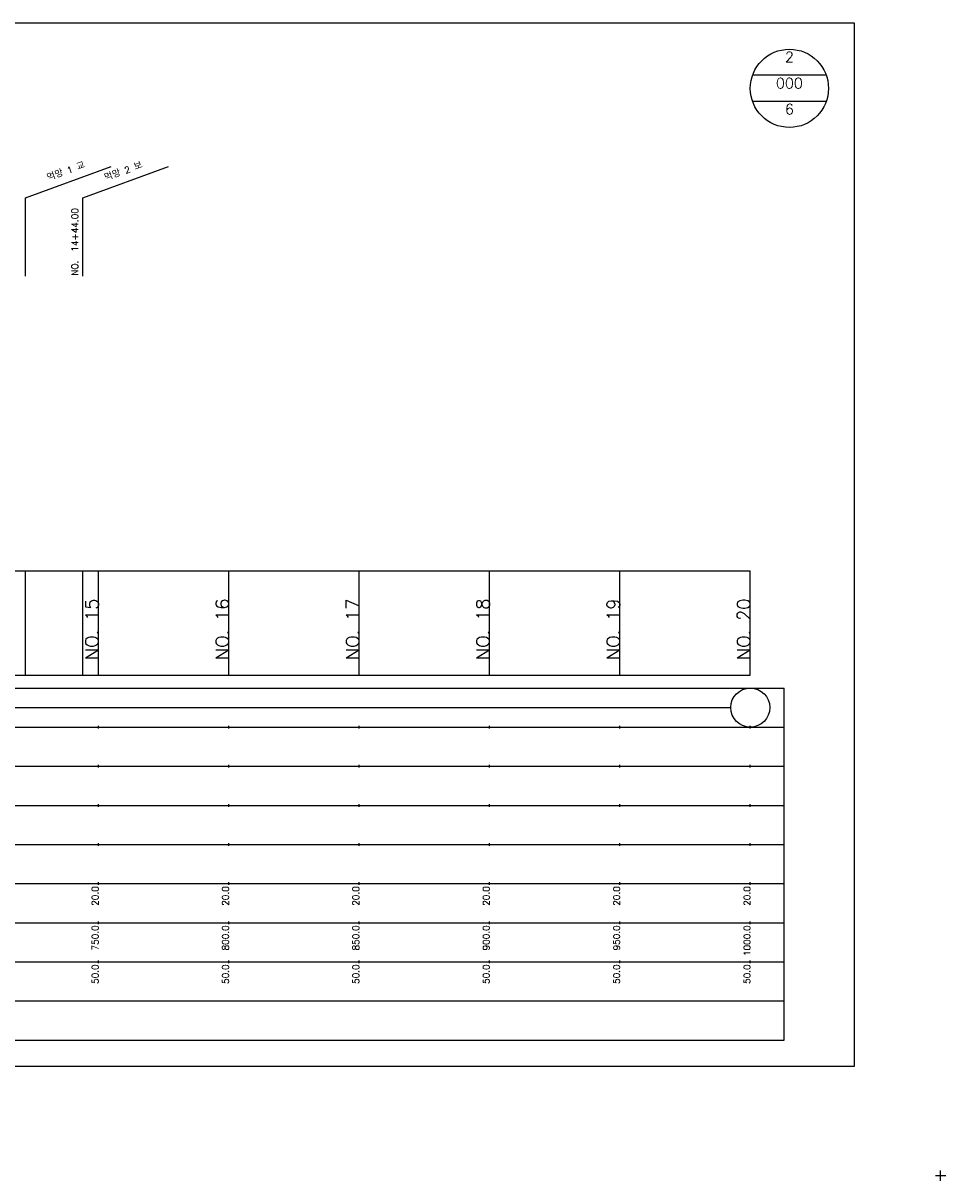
# Model space of a CAD drawing. Extents: x -2 to 685, y -2 to 1891.
# Tile 4 of 8: x 331 to 685, y 481 to 925. Entities that reach past the tile are written whole.
import ezdxf
from ezdxf.enums import TextEntityAlignment as Align

# ---------------------------------------------------------------- set-up
doc = ezdxf.new("R2010")
doc.units = 0
doc.header["$LTSCALE"] = 5
for name, color, linetype in [('BOX', 5, 'CONTINUOUS'), ('DT1', 3, 'CONTINUOUS'), ('DT2', 6, 'CONTINUOUS'), ('LT1', 4, 'CONTINUOUS'), ('ST1', 7, 'CONTINUOUS')]:
    doc.layers.add(name, color=color, linetype=linetype)
doc.styles.add('GHS', font='ROMANS.shx', dxfattribs={"bigfont": 'GHS.shx'})

msp = doc.modelspace()

# ---------------------------------------------------------------- linework, layer by layer
at = {"layer": 'BOX'}
msp.add_lwpolyline([(50, 525), (650, 525), (650, 925), (50, 925), (50, 525)], dxfattribs=at)
at = {"layer": 'DT1'}
for p, q in [((360, 704.83), (360, 705.83)), ((410, 704.83), (410, 705.83)), ((460, 704.83), (460, 705.83)), ((510, 704.83), (510, 705.83)), ((560, 704.83), (560, 705.83)), ((610, 704.83), (610, 705.83))]:
    msp.add_line(p, q, dxfattribs=at)
at = {"layer": 'LT1', "linetype": 'CONTINUOUS'}
for p, q in [((332, 858), (364.89, 869.97)), ((354, 858), (386.89, 869.97)), ((332, 828), (332, 858)), ((354, 828), (354, 858))]:
    msp.add_line(p, q, dxfattribs=at)
at = {"layer": 'LT1'}
for p, q in [((332, 675), (332, 715)), ((354, 675), (354, 715)), ((360, 675), (360, 715)), ((410, 675), (410, 715)), ((460, 675), (460, 715)), ((510, 675), (510, 715)), ((560, 675), (560, 715)), ((610, 675), (610, 715)), ((110, 675), (610, 675)), ((360, 654.5), (360, 655.5)), ((410, 654.5), (410, 655.5)), ((460, 654.5), (460, 655.5)), ((510, 654.5), (510, 655.5)), ((560, 654.5), (560, 655.5)), ((610, 654.5), (610, 655.5)), ((360, 639.5), (360, 640.5)), ((410, 639.5), (410, 640.5)), ((460, 639.5), (460, 640.5)), ((510, 639.5), (510, 640.5)), ((560, 639.5), (560, 640.5)), ((610, 639.5), (610, 640.5)), ((360, 624.5), (360, 625.5)), ((410, 624.5), (410, 625.5)), ((460, 624.5), (460, 625.5)), ((510, 624.5), (510, 625.5)), ((560, 624.5), (560, 625.5)), ((610, 624.5), (610, 625.5)), ((360, 609.5), (360, 610.5)), ((410, 609.5), (410, 610.5)), ((460, 609.5), (460, 610.5)), ((510, 609.5), (510, 610.5)), ((560, 609.5), (560, 610.5)), ((610, 609.5), (610, 610.5)), ((360, 594.5), (360, 595.5)), ((410, 594.5), (410, 595.5)), ((460, 594.5), (460, 595.5)), ((510, 594.5), (510, 595.5)), ((560, 594.5), (560, 595.5)), ((610, 594.5), (610, 595.5)), ((360, 579.5), (360, 580.5)), ((410, 579.5), (410, 580.5)), ((460, 579.5), (460, 580.5)), ((510, 579.5), (510, 580.5)), ((560, 579.5), (560, 580.5)), ((610, 579.5), (610, 580.5)), ((360, 564.5), (360, 565.5)), ((410, 564.5), (410, 565.5)), ((460, 564.5), (460, 565.5)), ((510, 564.5), (510, 565.5)), ((560, 564.5), (560, 565.5)), ((610, 564.5), (610, 565.5))]:
    msp.add_line(p, q, dxfattribs=at)
msp.add_lwpolyline([(110, 715), (160, 715), (210, 715), (260, 715), (310, 715), (360, 715), (410, 715), (460, 715), (510, 715), (560, 715), (610, 715)], dxfattribs=at)
at = {"layer": 'ST1', "linetype": 'CONTINUOUS'}
for p, q in [((639.14, 905), (610.86, 905)), ((639.14, 895), (610.86, 895)), ((117.5, 662.5), (602.5, 662.5))]:
    msp.add_line(p, q, dxfattribs=at)
at = {"layer": 'ST1'}
for p, q in [((80, 670), (623, 670)), ((623, 535), (623, 670)), ((87.5, 655), (623, 655)), ((80, 640), (623, 640)), ((87.5, 625), (623, 625)), ((80, 610), (623, 610)), ((80, 595), (623, 595)), ((80, 580), (623, 580)), ((80, 565), (623, 565)), ((80, 550), (623, 550)), ((80, 535), (623, 535)), ((683, 481), (683, 485)), ((681, 483), (685, 483))]:
    msp.add_line(p, q, dxfattribs=at)
at = {"layer": 'ST1', "linetype": 'CONTINUOUS'}
for centre, radius in [((625, 900), 15), ((610, 662.5), 7.5)]:
    msp.add_circle(centre, radius, dxfattribs=at)

# ---------------------------------------------------------------- texts
at = {"layer": 'DT1', "linetype": 'CONTINUOUS', "style": 'GHS'}
for s, p in [('먹망 1 교', (348, 866.99)), ('먹망 2 보', (370, 866.99))]:
    msp.add_text(s, height=2.5, rotation=20, dxfattribs=at).set_placement(p, align=Align.CENTER)
msp.add_text('NO.  14+44.00', height=2.5, rotation=90, dxfattribs=at).set_placement((352.25, 828.12))
at = {"layer": 'DT1', "style": 'GHS'}
for s, height, p in [('NO. 15', 5, (360, 704.33)), ('NO. 16', 5, (410, 704.33)), ('NO. 17', 5, (460, 704.33)), ('NO. 18', 5, (510, 704.33)), ('NO. 19', 5, (560, 704.33)), ('NO. 20', 5, (610, 704.33)), (' 20.0', 2.5, (360, 594)), (' 20.0', 2.5, (410, 594)), (' 20.0', 2.5, (460, 594)), (' 20.0', 2.5, (510, 594)), (' 20.0', 2.5, (560, 594)), (' 20.0', 2.5, (610, 594)), ('   750.0', 2.5, (360, 579)), ('   800.0', 2.5, (410, 579)), ('   850.0', 2.5, (460, 579)), ('   900.0', 2.5, (510, 579)), ('   950.0', 2.5, (560, 579)), ('  1000.0', 2.5, (610, 579)), ('  50.0', 2.5, (360, 564)), ('  50.0', 2.5, (410, 564)), ('  50.0', 2.5, (460, 564)), ('  50.0', 2.5, (510, 564)), ('  50.0', 2.5, (560, 564)), ('  50.0', 2.5, (610, 564))]:
    msp.add_text(s, height=height, rotation=90, dxfattribs=at).set_placement(p, align=Align.RIGHT)
at = {"layer": 'DT2', "linetype": 'CONTINUOUS', "style": 'GHS'}
for s, p in [('2', (625, 910)), ('000', (625, 900)), ('6', (625, 890))]:
    msp.add_text(s, height=4, dxfattribs=at).set_placement(p, align=Align.CENTER)

doc.saveas('drawing.dxf')
